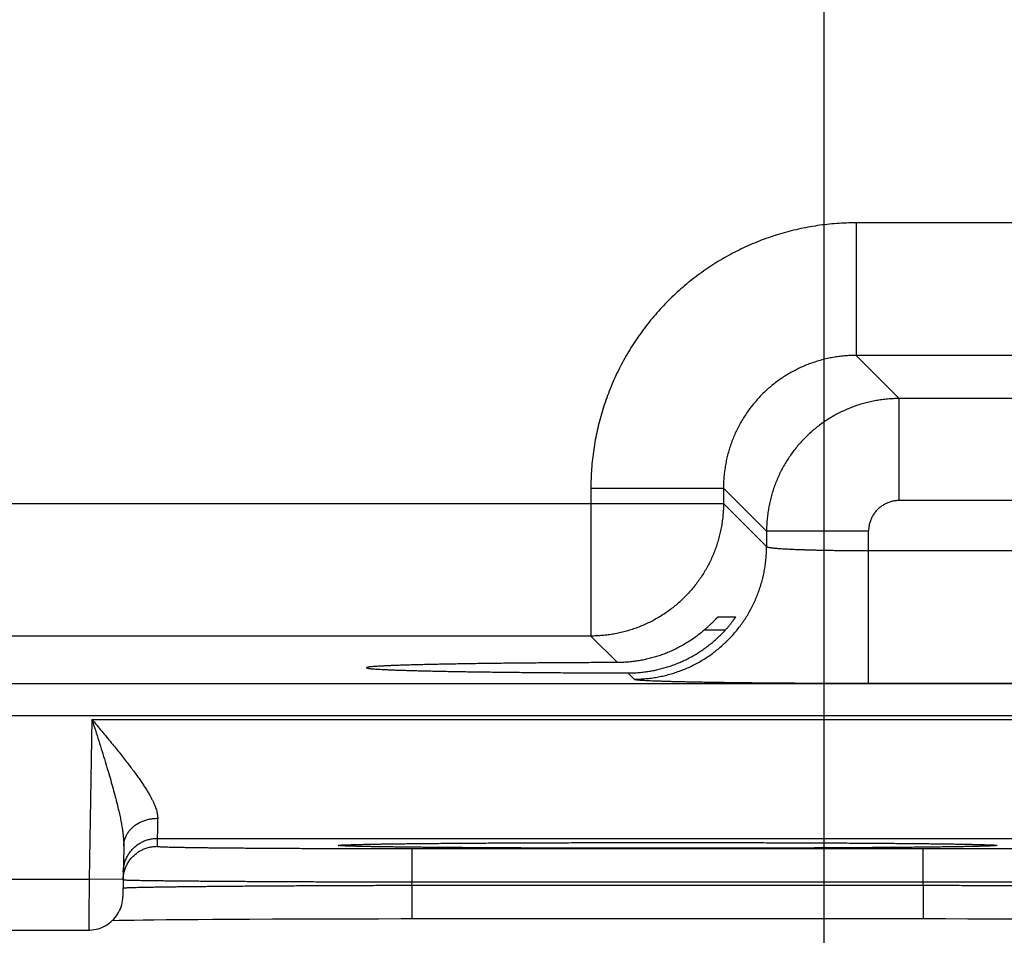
# Model space of a CAD drawing. Header units: inches. Extents: x 0 to 34, y 0 to 22.
# Tile 92 of 111: x 22.565 to 23.144, y 14.686 to 15.225. Entities that reach past the tile are written whole.
import ezdxf

# ---------------------------------------------------------------- set-up
doc = ezdxf.new("R2010")
doc.units = ezdxf.units.IN
doc.header["$LTSCALE"] = 1.87
doc.header["$MEASUREMENT"] = 0
doc.layers.get('0').update_dxf_attribs({"linetype": 'CONTINUOUS'})
doc.layers.add('DIMENSIONS', color=7, linetype='CONTINUOUS')
doc.styles.get("Standard").update_dxf_attribs({"font": 'txt', "width": 0.8})
doc.dimstyles.new('DIMSTYLE_1', dxfattribs={"dimtxt": 0.125, "dimasz": 0.18, "dimexe": 0.18, "dimexo": 0.0625, "dimgap": 0.09, "dimtad": 0, "dimtih": 1, "dimtoh": 1, "dimdec": 3, "dimzin": 4, "dimdsep": 46, "dimtxsty": 'STANDARD', "dimblk": '_FILLED', "dimblk1": '_FILLED', "dimblk2": '_FILLED', "dimcen": 0.09, "dimadec": 0, "dimazin": 0, "dimtp": 0.01, "dimtm": 0.01, "dimtfac": 1, "dimtdec": 3, "dimtofl": 0, "dimtmove": 0, "dimatfit": 3, "dimldrblk": '_FILLED', "dimfxl": 1, "dimtolj": 1, "dimtzin": 4, "dimarcsym": 0})

# ---------------------------------------------------------------- blocks, each defined once
blk = doc.blocks.new('_FILLED')
at = {"color": 0, "linetype": 'BYBLOCK'}
blk.add_solid([(0, 0), (-1, 0.1736), (-1, -0.1736)], dxfattribs=at)
blk = doc.blocks.new('*D16')
at = {"layer": 'DIMENSIONS', "color": 2, "linetype": 'CONTINUOUS'}
for p, q in [((23.03834, 15.50721), (23.03834, 13.06447)), ((23.96834, 15.50721), (23.96834, 13.06447)), ((23.03834, 13.18947), (22.67834, 13.18947)), ((23.96834, 13.18947), (24.32834, 13.18947))]:
    blk.add_line(p, q, dxfattribs=at)
at = {"layer": 'DIMENSIONS', "color": 2, "linetype": 'CONTINUOUS', "xscale": 0.18, "yscale": 0.18, "zscale": 0.18}
blk.add_blockref('_FILLED', (23.03834, 13.18947), dxfattribs=at)
at = {"layer": 'DIMENSIONS', "color": 2, "linetype": 'CONTINUOUS', "xscale": 0.18, "yscale": 0.18, "zscale": 0.18, "rotation": 180}
blk.add_blockref('_FILLED', (23.96834, 13.18947), dxfattribs=at)
at = {"layer": 'DIMENSIONS', "color": 2, "linetype": 'CONTINUOUS', "width": 0.8}
for s, p in [('.930', (23.15634, 13.12697)), ('[', (23.15634, 12.93947)), (']', (23.75634, 12.93947)), ('23.62', (23.25634, 12.93947))]:
    blk.add_text(s, height=0.125, dxfattribs=at).set_placement(p)

msp = doc.modelspace()

# ---------------------------------------------------------------- linework, layer by layer
at = {"color": 7, "linetype": 'CONTINUOUS'}
for p, q in [((23.2075, 15.10534), (23.05719, 15.10534)), ((23.05719, 15.10534), (23.05719, 15.02735)), ((23.2075, 15.02735), (23.05719, 15.02735)), ((23.05719, 15.02735), (23.08255, 15.00198)), ((23.18213, 15.00198), (23.08255, 15.00198)), ((23.08255, 14.94199), (23.08255, 15.00198)), ((22.90121, 14.94936), (22.9792, 14.94936)), ((22.90121, 14.94936), (22.90121, 14.86235)), ((22.9792, 14.94936), (23.00457, 14.92399)), ((22.9792, 14.94936), (22.9792, 14.94034)), ((22.35549, 14.94034), (22.9792, 14.94034)), ((22.9792, 14.94034), (23.00457, 14.91497)), ((23.18213, 14.94199), (23.08255, 14.94199)), ((23.06456, 14.92399), (23.00457, 14.92399)), ((23.00457, 14.92399), (23.00457, 14.91497)), ((23.06456, 14.83462), (23.06456, 14.92399)), ((23.06456, 14.9126), (23.20012, 14.9126)), ((22.97595, 14.87358), (22.98624, 14.87358)), ((22.98026, 14.86584), (22.9679, 14.86584)), ((22.90121, 14.86235), (22.43347, 14.86235)), ((22.90121, 14.86235), (22.91681, 14.84675)), ((22.92292, 14.84064), (22.92658, 14.83698)), ((20.65466, 14.83453), (24.32503, 14.83453)), ((23.06456, 14.83462), (23.20012, 14.83462)), ((20.65466, 14.81554), (24.32503, 14.81554)), ((22.60767, 14.81336), (22.60603, 14.71947)), ((22.60767, 14.81336), (23.28501, 14.81336)), ((22.6461, 14.74337), (22.64602, 14.73869)), ((22.6461, 14.74337), (23.24658, 14.74337)), ((22.62637, 14.73888), (22.62585, 14.70912)), ((22.75493, 14.73945), (22.75504, 14.73946)), ((22.75504, 14.73946), (22.75521, 14.73947)), ((22.75521, 14.73947), (22.75544, 14.73949)), ((22.75544, 14.73949), (22.75571, 14.7395)), ((22.75571, 14.7395), (22.75604, 14.73952)), ((22.75604, 14.73952), (22.75664, 14.73955)), ((22.75664, 14.73955), (22.75735, 14.73958)), ((22.75735, 14.73958), (22.75849, 14.73963)), ((22.75849, 14.73963), (22.76028, 14.73969)), ((22.76028, 14.73969), (22.76268, 14.73976)), ((22.76268, 14.73976), (22.76525, 14.73982)), ((22.76525, 14.73982), (22.76848, 14.73989)), ((22.76848, 14.73989), (22.77248, 14.73997)), ((22.77248, 14.73997), (22.77743, 14.74005)), ((22.77743, 14.74005), (22.78343, 14.74014)), ((22.78343, 14.74014), (22.79057, 14.74023)), ((22.79057, 14.74023), (22.79898, 14.74032)), ((22.79598, 14.73738), (23.09671, 14.73738)), ((22.79598, 14.71773), (22.79598, 14.73738)), ((22.79898, 14.74032), (22.80637, 14.74039)), ((22.80637, 14.74039), (22.81503, 14.74047)), ((22.81503, 14.74047), (22.82559, 14.74055)), ((22.82559, 14.74055), (22.83418, 14.7406)), ((22.83418, 14.7406), (22.84417, 14.74066)), ((22.84417, 14.74066), (22.85557, 14.74072)), ((22.85557, 14.74072), (22.86779, 14.74077)), ((22.86779, 14.74077), (22.88031, 14.74081)), ((22.88031, 14.74081), (22.89317, 14.74085)), ((22.89317, 14.74085), (22.90628, 14.74088)), ((22.90628, 14.74088), (22.91959, 14.7409)), ((22.91959, 14.7409), (22.93304, 14.74091)), ((22.93304, 14.74091), (22.94634, 14.74091)), ((22.94634, 14.74091), (22.95953, 14.74091)), ((22.95953, 14.74091), (22.97288, 14.7409)), ((22.97288, 14.7409), (22.9861, 14.74088)), ((22.9861, 14.74088), (22.99913, 14.74085)), ((22.99913, 14.74085), (23.0119, 14.74081)), ((23.0119, 14.74081), (23.02437, 14.74077)), ((23.02437, 14.74077), (23.03644, 14.74072)), ((23.03644, 14.74072), (23.04808, 14.74066)), ((23.04808, 14.74066), (23.05926, 14.7406)), ((23.05926, 14.7406), (23.06914, 14.74053)), ((23.06914, 14.74053), (23.07766, 14.74047)), ((23.07766, 14.74047), (23.08821, 14.74037)), ((23.08821, 14.74037), (23.09668, 14.74029)), ((23.09668, 14.74029), (23.10367, 14.74021)), ((23.09671, 14.71773), (23.09671, 14.73738)), ((23.10367, 14.74021), (23.10952, 14.74013)), ((23.10952, 14.74013), (23.11442, 14.74006)), ((23.11442, 14.74006), (23.11975, 14.73997)), ((23.11975, 14.73997), (23.12401, 14.73989)), ((23.12401, 14.73989), (23.12747, 14.73982)), ((23.12747, 14.73982), (23.13027, 14.73975)), ((23.13027, 14.73975), (23.13249, 14.73968)), ((23.13249, 14.73968), (23.13421, 14.73963)), ((23.13421, 14.73963), (23.13524, 14.73959)), ((23.13524, 14.73959), (23.13607, 14.73955)), ((23.13607, 14.73955), (23.13653, 14.73953)), ((23.13653, 14.73953), (23.13691, 14.73951)), ((23.13691, 14.73951), (23.13721, 14.73949)), ((23.13721, 14.73949), (23.13745, 14.73947)), ((23.13745, 14.73947), (23.13763, 14.73946)), ((23.13779, 14.73945), (23.13782, 14.73945)), ((22.35665, 14.71947), (22.60603, 14.71947)), ((22.62603, 14.71912), (22.60603, 14.71947)), ((22.79594, 14.7158), (22.79598, 14.71773)), ((22.79594, 14.7158), (23.09674, 14.7158)), ((22.79594, 14.7158), (22.79594, 14.69615)), ((22.79598, 14.71773), (23.09671, 14.71773)), ((23.09674, 14.7158), (23.09671, 14.71773)), ((23.09674, 14.7158), (23.09674, 14.69615)), ((22.61977, 14.69511), (22.62366, 14.69519)), ((22.62366, 14.69519), (22.62819, 14.69527)), ((22.62819, 14.69527), (22.63261, 14.69534)), ((22.63261, 14.69534), (22.63789, 14.69541)), ((22.63789, 14.69541), (22.6441, 14.69549)), ((22.6441, 14.69549), (22.65134, 14.69557)), ((22.65134, 14.69557), (22.65985, 14.69565)), ((22.65985, 14.69565), (22.66993, 14.69573)), ((22.66993, 14.69573), (22.67873, 14.6958)), ((22.67873, 14.6958), (22.68875, 14.69586)), ((22.68875, 14.69586), (22.7003, 14.69592)), ((22.7003, 14.69592), (22.71394, 14.69599)), ((22.71394, 14.69599), (22.7248, 14.69603)), ((22.7248, 14.69603), (22.73711, 14.69607)), ((22.73711, 14.69607), (22.75008, 14.6961)), ((22.75008, 14.6961), (22.76308, 14.69612)), ((22.76308, 14.69612), (22.77623, 14.69614)), ((22.77623, 14.69614), (22.78952, 14.69615)), ((22.78952, 14.69615), (23.09674, 14.69615)), ((23.09674, 14.69615), (23.10973, 14.69615)), ((23.10973, 14.69615), (23.1229, 14.69613)), ((23.1229, 14.69613), (23.13594, 14.69611)), ((23.13594, 14.69611), (23.14878, 14.69609)), ((22.35683, 14.68947), (22.60585, 14.68947))]:
    msp.add_line(p, q, dxfattribs=at)
for points in [[(22.75486, 14.73945), (22.75486, 14.73945), (22.75487, 14.73945), (22.75489, 14.73945), (22.75493, 14.73945)], [(23.13763, 14.73946), (23.13775, 14.73945), (23.13779, 14.73945)], [(22.60585, 14.68947), (22.60651, 14.68948), (22.60772, 14.68956), (22.60893, 14.68971), (22.61013, 14.68993), (22.61131, 14.69023), (22.61247, 14.6906), (22.6136, 14.69103), (22.61471, 14.69154), (22.61578, 14.69211), (22.61682, 14.69274), (22.61781, 14.69344), (22.61877, 14.6942), (22.61967, 14.69501), (22.62052, 14.69588), (22.62132, 14.69679), (22.62207, 14.69776), (22.62275, 14.69876), (22.62337, 14.69981), (22.62392, 14.70089), (22.62441, 14.70201), (22.62483, 14.70315), (22.62518, 14.70431), (22.62546, 14.7055), (22.62566, 14.7067), (22.62579, 14.70791), (22.62585, 14.70912)]]:
    msp.add_lwpolyline(points, dxfattribs=at)
for points, knots in [([(23.05719, 15.10534), (23.05529, 15.10534), (23.05149, 15.10527), (23.0458, 15.10496), (23.04012, 15.10444), (23.03446, 15.10371), (23.02884, 15.10278), (23.02326, 15.10164), (23.01772, 15.1003), (23.01223, 15.09876), (23.00681, 15.09702), (23.00144, 15.09508), (22.99615, 15.09294), (22.99095, 15.09062), (22.98583, 15.0881), (22.98081, 15.08541), (22.9759, 15.08253), (22.97109, 15.07947), (22.96639, 15.07624), (22.96182, 15.07284), (22.95738, 15.06927), (22.95306, 15.06555), (22.94889, 15.06167), (22.94486, 15.05764), (22.94098, 15.05346), (22.93725, 15.04915), (22.93369, 15.0447), (22.93029, 15.04013), (22.92706, 15.03543), (22.924, 15.03062), (22.92112, 15.0257), (22.91843, 15.02068), (22.91592, 15.01557), (22.91359, 15.01036), (22.91146, 15.00507), (22.90952, 14.99971), (22.90778, 14.99428), (22.90624, 14.98879), (22.9049, 14.98325), (22.90376, 14.97767), (22.90283, 14.97205), (22.90211, 14.9664), (22.90159, 14.96072), (22.90128, 14.95504), (22.90121, 14.95126), (22.90121, 14.94936)], [0, 0, 0, 0, 0.02325, 0.046512, 0.069779, 0.093044, 0.116305, 0.13956, 0.162813, 0.186066, 0.209325, 0.232597, 0.255874, 0.279144, 0.302401, 0.325651, 0.348904, 0.37216, 0.395416, 0.41867, 0.441923, 0.465173, 0.488427, 0.511688, 0.534953, 0.558213, 0.581463, 0.604713, 0.627975, 0.651244, 0.674505, 0.697754, 0.721003, 0.744267, 0.767542, 0.790816, 0.814083, 0.837342, 0.860594, 0.883846, 0.907105, 0.930364, 0.95361, 0.976827, 1, 1, 1, 1]), ([(23.05719, 15.02735), (23.05605, 15.02735), (23.05378, 15.0273), (23.05038, 15.02708), (23.04699, 15.02671), (23.04362, 15.02619), (23.04028, 15.02553), (23.03698, 15.02472), (23.03371, 15.02377), (23.03048, 15.02267), (23.02731, 15.02144), (23.02419, 15.02007), (23.02114, 15.01856), (23.01816, 15.01693), (23.01525, 15.01516), (23.01242, 15.01328), (23.00968, 15.01126), (23.00703, 15.00914), (23.00447, 15.0069), (23.00202, 15.00454), (22.99966, 15.00209), (22.99742, 14.99953), (22.99529, 14.99688), (22.99328, 14.99413), (22.99139, 14.9913), (22.98962, 14.98839), (22.98799, 14.98541), (22.98648, 14.98236), (22.98511, 14.97924), (22.98388, 14.97607), (22.98278, 14.97284), (22.98183, 14.96957), (22.98102, 14.96627), (22.98036, 14.96292), (22.97984, 14.95956), (22.97947, 14.95617), (22.97925, 14.95277), (22.9792, 14.9505), (22.9792, 14.94936)], [0, 0, 0, 0, 0.027801, 0.055606, 0.083409, 0.11121, 0.139007, 0.166801, 0.194591, 0.222378, 0.25016, 0.277931, 0.30569, 0.333443, 0.361197, 0.388949, 0.416694, 0.444435, 0.472175, 0.499921, 0.527681, 0.555445, 0.583207, 0.610971, 0.638742, 0.666518, 0.694294, 0.722069, 0.749843, 0.77762, 0.805403, 0.833194, 0.860989, 0.888789, 0.916591, 0.944395, 0.972199, 1, 1, 1, 1]), ([(23.08255, 15.00198), (23.08142, 15.00198), (23.07915, 15.00193), (23.07575, 15.00171), (23.07237, 15.00134), (23.069, 15.00082), (23.06566, 15.00015), (23.06236, 14.99934), (23.05909, 14.99839), (23.05587, 14.99729), (23.05269, 14.99606), (23.04958, 14.99469), (23.04652, 14.99318), (23.04354, 14.99154), (23.04064, 14.98978), (23.03781, 14.98789), (23.03507, 14.98588), (23.03241, 14.98375), (23.02986, 14.9815), (23.0274, 14.97915), (23.02504, 14.97669), (23.0228, 14.97414), (23.02067, 14.97148), (23.01866, 14.96874), (23.01677, 14.9659), (23.015, 14.96299), (23.01336, 14.96001), (23.01185, 14.95696), (23.01048, 14.95384), (23.00925, 14.95067), (23.00815, 14.94744), (23.0072, 14.94417), (23.00639, 14.94087), (23.00573, 14.93753), (23.00521, 14.93417), (23.00484, 14.93079), (23.00462, 14.92739), (23.00457, 14.92513), (23.00457, 14.92399)], [0, 0, 0, 0, 0.027792, 0.055584, 0.083373, 0.11116, 0.138947, 0.166736, 0.194523, 0.222308, 0.250095, 0.277886, 0.305671, 0.333438, 0.361191, 0.388942, 0.416697, 0.44446, 0.47223, 0.500001, 0.527768, 0.555539, 0.58332, 0.611108, 0.638896, 0.666681, 0.69447, 0.722264, 0.750056, 0.777841, 0.805622, 0.833408, 0.861192, 0.888964, 0.916724, 0.944479, 0.972236, 1, 1, 1, 1]), ([(22.9792, 14.94034), (22.9792, 14.93921), (22.97915, 14.93694), (22.97892, 14.93354), (22.97855, 14.93016), (22.97803, 14.92679), (22.97737, 14.92346), (22.97656, 14.92015), (22.9756, 14.91688), (22.97451, 14.91366), (22.97328, 14.91049), (22.9719, 14.90737), (22.9704, 14.90432), (22.96876, 14.90134), (22.96699, 14.89843), (22.9651, 14.8956), (22.96309, 14.89285), (22.96096, 14.8902), (22.95871, 14.88764), (22.95636, 14.88518), (22.9539, 14.88283), (22.95134, 14.88058), (22.94869, 14.87845), (22.94594, 14.87644), (22.94311, 14.87455), (22.9402, 14.87278), (22.93722, 14.87115), (22.93417, 14.86964), (22.93105, 14.86827), (22.92788, 14.86703), (22.92466, 14.86594), (22.92139, 14.86499), (22.91808, 14.86418), (22.91474, 14.86351), (22.91138, 14.863), (22.908, 14.86262), (22.90461, 14.8624), (22.90234, 14.86235), (22.90121, 14.86235)], [0, 0, 0, 0, 0.027778, 0.055556, 0.083335, 0.111114, 0.138893, 0.166673, 0.194453, 0.222233, 0.250014, 0.277795, 0.305576, 0.333357, 0.361139, 0.38892, 0.416702, 0.444484, 0.472265, 0.500047, 0.527829, 0.555611, 0.583392, 0.611174, 0.638955, 0.666735, 0.694518, 0.722299, 0.750078, 0.777857, 0.805635, 0.833415, 0.861198, 0.888978, 0.916748, 0.944506, 0.972255, 1, 1, 1, 1]), ([(23.08255, 14.94199), (23.08218, 14.94199), (23.08143, 14.94197), (23.08031, 14.94186), (23.0792, 14.94169), (23.07809, 14.94144), (23.077, 14.94113), (23.07594, 14.94074), (23.0749, 14.94029), (23.07389, 14.93978), (23.07291, 14.9392), (23.07197, 14.93857), (23.07108, 14.93787), (23.07023, 14.93712), (23.06943, 14.93632), (23.06868, 14.93547), (23.06798, 14.93458), (23.06735, 14.93364), (23.06677, 14.93267), (23.06626, 14.93166), (23.06581, 14.93061), (23.06542, 14.92955), (23.06511, 14.92846), (23.06486, 14.92735), (23.06469, 14.92623), (23.06458, 14.92511), (23.06456, 14.92437), (23.06456, 14.92399)], [0, 0, 0, 0, 0.039555, 0.079331, 0.11927, 0.159318, 0.199425, 0.23954, 0.27962, 0.319663, 0.359694, 0.399734, 0.439792, 0.479863, 0.51994, 0.560017, 0.600085, 0.640135, 0.680172, 0.720225, 0.760321, 0.80046, 0.840595, 0.880671, 0.920633, 0.960429, 1, 1, 1, 1]), ([(22.92658, 14.83698), (22.92771, 14.83698), (22.92998, 14.83703), (22.93338, 14.83726), (22.93676, 14.83763), (22.94012, 14.83815), (22.94346, 14.83881), (22.94677, 14.83962), (22.95003, 14.84057), (22.95326, 14.84167), (22.95643, 14.8429), (22.95954, 14.84427), (22.96259, 14.84578), (22.96558, 14.84742), (22.96849, 14.84918), (22.97132, 14.85107), (22.97406, 14.85309), (22.97672, 14.85522), (22.97928, 14.85746), (22.98173, 14.85982), (22.98409, 14.86227), (22.98633, 14.86483), (22.98846, 14.86749), (22.99047, 14.87023), (22.99237, 14.87306), (22.99413, 14.87597), (22.99577, 14.87895), (22.99727, 14.88201), (22.99865, 14.88512), (22.99988, 14.88829), (23.00097, 14.89152), (23.00193, 14.89478), (23.00274, 14.89809), (23.0034, 14.90143), (23.00392, 14.90479), (23.00429, 14.90817), (23.00452, 14.91157), (23.00457, 14.91384), (23.00457, 14.91497)], [0, 0, 0, 0, 0.027775, 0.055551, 0.083327, 0.111104, 0.138881, 0.166658, 0.194436, 0.222213, 0.249992, 0.27777, 0.305549, 0.333327, 0.361106, 0.388885, 0.416665, 0.444444, 0.472223, 0.500003, 0.527782, 0.555561, 0.583341, 0.61112, 0.638898, 0.666677, 0.694456, 0.722234, 0.750012, 0.77779, 0.805567, 0.833344, 0.861121, 0.888898, 0.916674, 0.94445, 0.972225, 1, 1, 1, 1]), ([(23.00457, 14.91497), (23.00459, 14.91492), (23.00471, 14.91483), (23.00495, 14.91473), (23.00531, 14.91463), (23.0058, 14.91452), (23.0064, 14.91442), (23.00713, 14.91431), (23.00798, 14.91421), (23.00895, 14.91411), (23.01003, 14.914), (23.01123, 14.91391), (23.01254, 14.91381), (23.01395, 14.91372), (23.01548, 14.91363), (23.0171, 14.91354), (23.01882, 14.91345), (23.02064, 14.91337), (23.02255, 14.91329), (23.02455, 14.91322), (23.02663, 14.91314), (23.02879, 14.91308), (23.03103, 14.91301), (23.03333, 14.91295), (23.0357, 14.9129), (23.03813, 14.91285), (23.04061, 14.9128), (23.04315, 14.91276), (23.04573, 14.91272), (23.04834, 14.91269), (23.051, 14.91266), (23.05367, 14.91264), (23.05638, 14.91262), (23.05909, 14.91261), (23.06182, 14.91261), (23.06365, 14.9126), (23.06456, 14.9126)], [0, 0, 0, 0, 0.002595, 0.006917, 0.013177, 0.021429, 0.031683, 0.043932, 0.058159, 0.074336, 0.092431, 0.112407, 0.134228, 0.157849, 0.18322, 0.210288, 0.238998, 0.269293, 0.301105, 0.334366, 0.369009, 0.404965, 0.442158, 0.480504, 0.519924, 0.560342, 0.601675, 0.643833, 0.686729, 0.730278, 0.774388, 0.818959, 0.863893, 0.909102, 0.954501, 1, 1, 1, 1]), ([(22.9679, 14.86584), (22.96816, 14.86607), (22.96868, 14.86651), (22.96942, 14.86718), (22.97013, 14.86783), (22.9708, 14.86845), (22.97142, 14.86905), (22.97201, 14.86961), (22.97254, 14.87014), (22.97304, 14.87063), (22.97349, 14.87109), (22.9739, 14.87151), (22.97426, 14.87188), (22.97459, 14.87222), (22.97487, 14.87252), (22.97512, 14.87277), (22.97533, 14.87299), (22.97551, 14.87317), (22.97565, 14.87332), (22.97577, 14.87343), (22.97585, 14.87351), (22.97591, 14.87355), (22.97593, 14.87358), (22.97595, 14.87358)], [0, 0, 0, 0, 0.092955, 0.18272, 0.268722, 0.350498, 0.428, 0.500847, 0.568618, 0.631074, 0.688413, 0.740562, 0.787488, 0.829258, 0.866099, 0.898047, 0.925272, 0.947946, 0.966258, 0.980433, 0.990637, 0.997084, 1, 1, 1, 1]), ([(22.98624, 14.87358), (22.98625, 14.87358), (22.98624, 14.87354), (22.98622, 14.8735), (22.98617, 14.8734), (22.98609, 14.87327), (22.98598, 14.87309), (22.98584, 14.87288), (22.98568, 14.87262), (22.98547, 14.87233), (22.98524, 14.87199), (22.98496, 14.8716), (22.98465, 14.87118), (22.98431, 14.87071), (22.98393, 14.8702), (22.9835, 14.86966), (22.98305, 14.86908), (22.98255, 14.86848), (22.98203, 14.86784), (22.98147, 14.86719), (22.98088, 14.86652), (22.98047, 14.86607), (22.98026, 14.86584)], [0, 0, 0, 0, 0.001857, 0.007867, 0.018543, 0.034116, 0.054766, 0.080635, 0.111937, 0.148719, 0.191102, 0.239161, 0.292812, 0.352126, 0.416893, 0.487004, 0.56222, 0.642162, 0.726514, 0.814595, 0.905982, 1, 1, 1, 1]), ([(22.94634, 14.8442), (22.9473, 14.8445), (22.94923, 14.84515), (22.95207, 14.84623), (22.95489, 14.84743), (22.95767, 14.84875), (22.96041, 14.85019), (22.96311, 14.85175), (22.96576, 14.85342), (22.96835, 14.85521), (22.97088, 14.85711), (22.97335, 14.85913), (22.97574, 14.86126), (22.97806, 14.86349), (22.97954, 14.86505), (22.98026, 14.86584)], [0, 0, 0, 0, 0.074474, 0.149319, 0.224497, 0.300096, 0.376121, 0.452569, 0.529514, 0.606897, 0.684739, 0.763019, 0.841654, 0.920674, 1, 1, 1, 1]), ([(22.9679, 14.86584), (22.96709, 14.86514), (22.96543, 14.86377), (22.96287, 14.86182), (22.96024, 14.85999), (22.95756, 14.85827), (22.95482, 14.85667), (22.95204, 14.8552), (22.94922, 14.85384), (22.9473, 14.85301), (22.94634, 14.85262)], [0, 0, 0, 0, 0.127219, 0.253841, 0.379779, 0.505138, 0.629854, 0.753882, 0.877304, 1, 1, 1, 1]), ([(22.94634, 14.85262), (22.9454, 14.85223), (22.94349, 14.85149), (22.9406, 14.8505), (22.93769, 14.84963), (22.93475, 14.84887), (22.9318, 14.84822), (22.92882, 14.84769), (22.92583, 14.84728), (22.92283, 14.84698), (22.91982, 14.8468), (22.91781, 14.84675), (22.91681, 14.84675)], [0, 0, 0, 0, 0.101232, 0.202065, 0.302454, 0.402482, 0.502332, 0.601996, 0.70147, 0.800944, 0.900462, 1, 1, 1, 1]), ([(22.91681, 14.84675), (22.91475, 14.84674), (22.91064, 14.84673), (22.90451, 14.84671), (22.89842, 14.84668), (22.8924, 14.84665), (22.88645, 14.84661), (22.88057, 14.84657), (22.87477, 14.84653), (22.86906, 14.84649), (22.86346, 14.84644), (22.85795, 14.84638), (22.85256, 14.84633), (22.84729, 14.84627), (22.84214, 14.8462), (22.83712, 14.84614), (22.83224, 14.84607), (22.8275, 14.846), (22.82292, 14.84592), (22.81849, 14.84584), (22.81422, 14.84576), (22.81011, 14.84568), (22.80618, 14.84559), (22.80243, 14.84551), (22.79886, 14.84542), (22.79547, 14.84532), (22.79227, 14.84523), (22.78927, 14.84513), (22.78647, 14.84504), (22.78386, 14.84494), (22.78147, 14.84483), (22.77928, 14.84473), (22.7773, 14.84463), (22.77554, 14.84452), (22.77398, 14.84442), (22.77265, 14.84431), (22.77154, 14.84421), (22.77065, 14.8441), (22.76996, 14.84401), (22.76955, 14.84388), (22.76924, 14.84383), (22.76922, 14.84372), (22.76922, 14.8437)], [0, 0, 0, 0, 0.041853, 0.083409, 0.124596, 0.165385, 0.205707, 0.245518, 0.284774, 0.323409, 0.361394, 0.398666, 0.435183, 0.470906, 0.505773, 0.53976, 0.57281, 0.604885, 0.635951, 0.665955, 0.694876, 0.722664, 0.749289, 0.774722, 0.798919, 0.821864, 0.843518, 0.863856, 0.882857, 0.900489, 0.916739, 0.931579, 0.944995, 0.956971, 0.967488, 0.97654, 0.984112, 0.990201, 0.994804, 0.997929, 0.999626, 1, 1, 1, 1]), ([(22.76922, 14.8437), (22.76922, 14.84368), (22.76923, 14.84358), (22.76954, 14.84353), (22.76995, 14.8434), (22.77064, 14.84331), (22.77152, 14.8432), (22.77263, 14.84309), (22.77396, 14.84299), (22.77551, 14.84288), (22.77727, 14.84278), (22.77924, 14.84267), (22.78143, 14.84257), (22.78382, 14.84247), (22.78642, 14.84237), (22.78922, 14.84227), (22.79222, 14.84218), (22.79541, 14.84208), (22.7988, 14.84199), (22.80237, 14.8419), (22.80612, 14.84181), (22.81004, 14.84173), (22.81414, 14.84164), (22.81841, 14.84156), (22.82284, 14.84148), (22.82742, 14.84141), (22.83216, 14.84134), (22.83703, 14.84127), (22.84205, 14.8412), (22.8472, 14.84114), (22.85247, 14.84108), (22.85786, 14.84102), (22.86336, 14.84097), (22.86897, 14.84092), (22.87467, 14.84087), (22.88047, 14.84083), (22.88634, 14.84079), (22.8923, 14.84076), (22.89832, 14.84073), (22.9044, 14.8407), (22.91054, 14.84067), (22.91672, 14.84065), (22.92085, 14.84064), (22.92292, 14.84064)], [0, 0, 0, 0, 0.000355, 0.001962, 0.00494, 0.009334, 0.015157, 0.022405, 0.031071, 0.041149, 0.052622, 0.065482, 0.07971, 0.095288, 0.112201, 0.130419, 0.14993, 0.170702, 0.19271, 0.215932, 0.240327, 0.265878, 0.292543, 0.320291, 0.349093, 0.378899, 0.409688, 0.441408, 0.474024, 0.5075, 0.541779, 0.576838, 0.612616, 0.649074, 0.686172, 0.723848, 0.762074, 0.800785, 0.839939, 0.879494, 0.919381, 0.959572, 1, 1, 1, 1]), ([(22.92292, 14.84064), (22.92391, 14.84063), (22.9259, 14.84067), (22.92886, 14.84083), (22.93182, 14.84111), (22.93476, 14.8415), (22.93768, 14.842), (22.94059, 14.84261), (22.94348, 14.84334), (22.94539, 14.8439), (22.94634, 14.8442)], [0, 0, 0, 0, 0.125074, 0.249956, 0.374653, 0.499371, 0.624165, 0.749095, 0.874369, 1, 1, 1, 1]), ([(22.92658, 14.83698), (22.92663, 14.83693), (22.92683, 14.83687), (22.92721, 14.83678), (22.9278, 14.8367), (22.92858, 14.83661), (22.92956, 14.83652), (22.93073, 14.83643), (22.93209, 14.83635), (22.93365, 14.83626), (22.93539, 14.83617), (22.93732, 14.83609), (22.93943, 14.83601), (22.94171, 14.83593), (22.94418, 14.83585), (22.94682, 14.83577), (22.94962, 14.83569), (22.9526, 14.83561), (22.95573, 14.83554), (22.95902, 14.83547), (22.96246, 14.8354), (22.96605, 14.83534), (22.96978, 14.83527), (22.97364, 14.83521), (22.97764, 14.83515), (22.98176, 14.8351), (22.986, 14.83504), (22.99035, 14.83499), (22.99481, 14.83494), (22.99936, 14.8349), (23.00402, 14.83486), (23.00876, 14.83482), (23.01358, 14.83479), (23.01847, 14.83475), (23.02343, 14.83472), (23.02845, 14.8347), (23.03352, 14.83468), (23.03863, 14.83466), (23.04378, 14.83464), (23.04895, 14.83463), (23.05415, 14.83462), (23.05935, 14.83462), (23.06282, 14.83462), (23.06456, 14.83462)], [0, 0, 0, 0, 0.001524, 0.004402, 0.008688, 0.014387, 0.021493, 0.029995, 0.039887, 0.05116, 0.063798, 0.077778, 0.093073, 0.109666, 0.127539, 0.146668, 0.16702, 0.188565, 0.211272, 0.235115, 0.260061, 0.286069, 0.313098, 0.341109, 0.370066, 0.399931, 0.430658, 0.462199, 0.494508, 0.52754, 0.561254, 0.595602, 0.630538, 0.66601, 0.701958, 0.738317, 0.775036, 0.812076, 0.849395, 0.886923, 0.924585, 0.962304, 1, 1, 1, 1]), ([(22.60767, 14.81336), (22.60864, 14.8122), (22.61057, 14.80988), (22.61345, 14.80643), (22.61628, 14.80302), (22.61903, 14.79967), (22.6217, 14.7964), (22.62425, 14.79323), (22.62668, 14.79017), (22.62896, 14.78723), (22.6311, 14.78442), (22.63309, 14.78174), (22.63493, 14.7792), (22.6366, 14.7768), (22.63813, 14.77453), (22.63951, 14.7724), (22.64074, 14.77039), (22.64183, 14.76851), (22.64278, 14.76675), (22.64361, 14.76509), (22.64432, 14.76355), (22.64491, 14.7621), (22.64539, 14.76075), (22.64577, 14.75949), (22.64606, 14.7583), (22.64625, 14.7572), (22.64636, 14.75616), (22.64637, 14.75548), (22.64637, 14.75516)], [0, 0, 0, 0, 0.064274, 0.128006, 0.19081, 0.252301, 0.312086, 0.369782, 0.425102, 0.477843, 0.527841, 0.575018, 0.619328, 0.660768, 0.699396, 0.73528, 0.768516, 0.799231, 0.827554, 0.853625, 0.877598, 0.899635, 0.919885, 0.938504, 0.955657, 0.97151, 0.986233, 1, 1, 1, 1]), ([(22.60767, 14.81336), (22.60834, 14.81123), (22.60969, 14.80701), (22.61167, 14.80072), (22.6136, 14.79459), (22.61542, 14.78866), (22.61713, 14.78301), (22.61869, 14.77766), (22.62011, 14.77265), (22.62137, 14.768), (22.62247, 14.76371), (22.62342, 14.75977), (22.62422, 14.75617), (22.62487, 14.7529), (22.6254, 14.74994), (22.6258, 14.74726), (22.62609, 14.74484), (22.62628, 14.74267), (22.62637, 14.74071), (22.62638, 14.73947), (22.62637, 14.73888)], [0, 0, 0, 0, 0.086975, 0.172822, 0.256619, 0.337399, 0.414308, 0.486774, 0.554414, 0.617019, 0.67455, 0.727088, 0.774834, 0.818043, 0.857012, 0.892048, 0.923496, 0.951734, 0.977117, 1, 1, 1, 1]), ([(22.62637, 14.73888), (22.62638, 14.73921), (22.62641, 14.73987), (22.62654, 14.74086), (22.62673, 14.74185), (22.627, 14.74282), (22.62733, 14.74377), (22.62774, 14.74471), (22.62821, 14.74562), (22.62875, 14.74651), (22.62934, 14.74737), (22.63, 14.7482), (22.63072, 14.74899), (22.6315, 14.74974), (22.63232, 14.75046), (22.6332, 14.75113), (22.63413, 14.75176), (22.6351, 14.75234), (22.63611, 14.75287), (22.63715, 14.75335), (22.63823, 14.75378), (22.63934, 14.75415), (22.64047, 14.75446), (22.64162, 14.75472), (22.6428, 14.75492), (22.64398, 14.75506), (22.64517, 14.75515), (22.64597, 14.75516), (22.64637, 14.75516)], [0, 0, 0, 0, 0.034884, 0.069823, 0.104873, 0.140085, 0.17551, 0.211191, 0.247172, 0.283486, 0.320165, 0.357231, 0.394703, 0.432593, 0.470905, 0.509639, 0.548788, 0.58834, 0.628276, 0.668574, 0.709207, 0.750144, 0.79135, 0.832787, 0.874413, 0.916188, 0.958065, 1, 1, 1, 1]), ([(22.64637, 14.75516), (22.64635, 14.7546), (22.64633, 14.75352), (22.6463, 14.75196), (22.64626, 14.75053), (22.64623, 14.74922), (22.64621, 14.74804), (22.64618, 14.74699), (22.64616, 14.74607), (22.64615, 14.74528), (22.64613, 14.74463), (22.64612, 14.74412), (22.64611, 14.74374), (22.64611, 14.74351), (22.6461, 14.7434), (22.6461, 14.74337)], [0, 0, 0, 0, 0.142215, 0.2743, 0.396004, 0.507103, 0.607392, 0.696658, 0.774701, 0.841351, 0.896474, 0.939966, 0.971753, 0.991778, 1, 1, 1, 1]), ([(22.62611, 14.72372), (22.62611, 14.72411), (22.62615, 14.72491), (22.62628, 14.7261), (22.62648, 14.72728), (22.62675, 14.72844), (22.62708, 14.72959), (22.62749, 14.73071), (22.62796, 14.73181), (22.6285, 14.73288), (22.6291, 14.73391), (22.62976, 14.73491), (22.63047, 14.73587), (22.63125, 14.73678), (22.63208, 14.73764), (22.63295, 14.73845), (22.63388, 14.73921), (22.63485, 14.73991), (22.63585, 14.74055), (22.6369, 14.74113), (22.63798, 14.74165), (22.63908, 14.74211), (22.64021, 14.74249), (22.64137, 14.74281), (22.64254, 14.74306), (22.64372, 14.74323), (22.64491, 14.74334), (22.6457, 14.74337), (22.6461, 14.74337)], [0, 0, 0, 0, 0.038462, 0.076923, 0.115385, 0.153847, 0.192308, 0.23077, 0.269232, 0.307693, 0.346155, 0.384617, 0.423078, 0.46154, 0.500001, 0.538463, 0.576924, 0.615386, 0.653847, 0.692309, 0.73077, 0.769231, 0.807693, 0.846154, 0.884616, 0.923077, 0.961539, 1, 1, 1, 1]), ([(22.62603, 14.71912), (22.62603, 14.71949), (22.62607, 14.72026), (22.6262, 14.72142), (22.62639, 14.7226), (22.62666, 14.72376), (22.627, 14.72491), (22.62741, 14.72603), (22.62788, 14.72713), (22.62841, 14.7282), (22.62901, 14.72923), (22.62967, 14.73023), (22.63039, 14.73119), (22.63117, 14.7321), (22.63199, 14.73296), (22.63287, 14.73377), (22.6338, 14.73453), (22.63476, 14.73523), (22.63577, 14.73587), (22.63682, 14.73646), (22.63789, 14.73697), (22.639, 14.73743), (22.64013, 14.73781), (22.64128, 14.73813), (22.64245, 14.73838), (22.64364, 14.73856), (22.64483, 14.73866), (22.64562, 14.73869), (22.64602, 14.73869)], [0, 0, 0, 0, 0.035823, 0.074389, 0.112956, 0.151522, 0.190088, 0.228655, 0.267221, 0.305788, 0.344355, 0.382921, 0.421488, 0.460055, 0.498622, 0.537189, 0.575757, 0.614324, 0.652891, 0.691459, 0.730026, 0.768594, 0.807161, 0.845729, 0.884297, 0.922865, 0.961432, 1, 1, 1, 1]), ([(22.64602, 14.73869), (22.64602, 14.73865), (22.64622, 14.73863), (22.64646, 14.73857), (22.647, 14.73854), (22.64768, 14.73849), (22.64858, 14.73844), (22.64967, 14.7384), (22.65096, 14.73835), (22.65244, 14.73831), (22.65411, 14.73826), (22.65598, 14.73822), (22.65803, 14.73817), (22.66026, 14.73813), (22.66267, 14.73809), (22.66527, 14.73804), (22.66803, 14.738), (22.67097, 14.73796), (22.67407, 14.73792), (22.67734, 14.73789), (22.68076, 14.73785), (22.68434, 14.73781), (22.68807, 14.73778), (22.69194, 14.73774), (22.69595, 14.73771), (22.70009, 14.73768), (22.70436, 14.73765), (22.70875, 14.73762), (22.71326, 14.73759), (22.71788, 14.73757), (22.7226, 14.73754), (22.72743, 14.73752), (22.73234, 14.7375), (22.73734, 14.73748), (22.74242, 14.73746), (22.74757, 14.73745), (22.75278, 14.73743), (22.75805, 14.73742), (22.76337, 14.73741), (22.76873, 14.7374), (22.77414, 14.73739), (22.77957, 14.73739), (22.78502, 14.73738), (22.7905, 14.73738), (22.79415, 14.73738), (22.79598, 14.73738)], [0, 0, 0, 0, 0.00074, 0.002764, 0.006108, 0.010774, 0.016758, 0.024052, 0.032645, 0.042528, 0.053691, 0.06612, 0.079797, 0.094698, 0.110802, 0.128089, 0.146542, 0.166133, 0.186836, 0.208621, 0.231461, 0.255329, 0.28019, 0.30601, 0.332755, 0.360389, 0.388877, 0.418181, 0.448261, 0.479076, 0.510585, 0.542746, 0.575521, 0.608871, 0.642749, 0.6771, 0.711874, 0.747026, 0.782512, 0.818291, 0.854319, 0.890554, 0.926946, 0.963445, 1, 1, 1, 1]), ([(22.94634, 14.73753), (22.94408, 14.73753), (22.93957, 14.73753), (22.93282, 14.73754), (22.92608, 14.73754), (22.91937, 14.73755), (22.9127, 14.73756), (22.90606, 14.73757), (22.89948, 14.73758), (22.89296, 14.7376), (22.8865, 14.73762), (22.88011, 14.73764), (22.8738, 14.73766), (22.86757, 14.73768), (22.86145, 14.7377), (22.85543, 14.73773), (22.84952, 14.73776), (22.84372, 14.73779), (22.83806, 14.73782), (22.83252, 14.73786), (22.82712, 14.73789), (22.82187, 14.73793), (22.81677, 14.73797), (22.81183, 14.73801), (22.80705, 14.73805), (22.80244, 14.73809), (22.79801, 14.73814), (22.79376, 14.73818), (22.78969, 14.73823), (22.78581, 14.73828), (22.78213, 14.73833), (22.77865, 14.73838), (22.77538, 14.73843), (22.77231, 14.73848), (22.76945, 14.73853), (22.76681, 14.73859), (22.76439, 14.73864), (22.76219, 14.7387), (22.76021, 14.73875), (22.75847, 14.73881), (22.75694, 14.73887), (22.75566, 14.73892), (22.75459, 14.73898), (22.75379, 14.73903), (22.75316, 14.73911), (22.75287, 14.73912), (22.75257, 14.73922), (22.75287, 14.73933), (22.75316, 14.73934), (22.75379, 14.73942), (22.75436, 14.73945), (22.75475, 14.73947), (22.75486, 14.73948)], [0, 0, 0, 0, 0.034542, 0.069031, 0.103424, 0.137677, 0.171746, 0.205592, 0.239181, 0.272481, 0.305461, 0.338078, 0.37029, 0.402054, 0.433327, 0.464067, 0.494236, 0.523801, 0.552727, 0.580982, 0.608531, 0.635339, 0.661373, 0.686602, 0.710995, 0.734523, 0.757155, 0.778865, 0.799624, 0.819409, 0.838197, 0.855965, 0.872691, 0.888353, 0.902931, 0.91641, 0.928775, 0.940009, 0.950099, 0.95903, 0.966793, 0.97338, 0.978785, 0.983001, 0.986022, 0.98785, 0.988522, 0.989195, 0.991024, 0.994044, 0.998261, 1, 1, 1, 1]), ([(22.75486, 14.73948), (22.7551, 14.73949), (22.75577, 14.73953), (22.75695, 14.73958), (22.75847, 14.73964), (22.76022, 14.73969), (22.76219, 14.73975), (22.76439, 14.73981), (22.76681, 14.73986), (22.76946, 14.73991), (22.77231, 14.73997), (22.77538, 14.74002), (22.77866, 14.74007), (22.78214, 14.74012), (22.78582, 14.74017), (22.78969, 14.74022), (22.79376, 14.74027), (22.79801, 14.74031), (22.80245, 14.74036), (22.80706, 14.7404), (22.81184, 14.74044), (22.81678, 14.74048), (22.82188, 14.74052), (22.82713, 14.74056), (22.83253, 14.74059), (22.83806, 14.74063), (22.84373, 14.74066), (22.84952, 14.74069), (22.85543, 14.74072), (22.86146, 14.74074), (22.86758, 14.74077), (22.87381, 14.74079), (22.88012, 14.74081), (22.88651, 14.74083), (22.89297, 14.74085), (22.89949, 14.74086), (22.90607, 14.74088), (22.91271, 14.74089), (22.91938, 14.7409), (22.92609, 14.74091), (22.93283, 14.74091), (22.93958, 14.74091), (22.94409, 14.74091), (22.94634, 14.74091)], [0, 0, 0, 0, 0.003753, 0.010498, 0.018445, 0.027587, 0.037914, 0.049414, 0.062072, 0.075871, 0.090794, 0.106825, 0.123945, 0.142132, 0.161365, 0.181618, 0.202866, 0.225086, 0.248251, 0.272333, 0.297302, 0.323125, 0.349771, 0.37721, 0.405407, 0.434328, 0.463937, 0.494195, 0.525072, 0.556533, 0.58854, 0.621051, 0.654023, 0.687411, 0.721169, 0.755252, 0.789628, 0.824271, 0.859145, 0.894205, 0.929401, 0.964683, 1, 1, 1, 1]), ([(22.94634, 14.74091), (22.9486, 14.74091), (22.95311, 14.74091), (22.95986, 14.74091), (22.9666, 14.74091), (22.97331, 14.7409), (22.97999, 14.74089), (22.98662, 14.74088), (22.9932, 14.74086), (22.99972, 14.74085), (23.00618, 14.74083), (23.01257, 14.74081), (23.01888, 14.74079), (23.02511, 14.74077), (23.03123, 14.74074), (23.03726, 14.74072), (23.04317, 14.74069), (23.04896, 14.74066), (23.05463, 14.74063), (23.06016, 14.74059), (23.06556, 14.74056), (23.07081, 14.74052), (23.07591, 14.74048), (23.08085, 14.74044), (23.08563, 14.7404), (23.09024, 14.74036), (23.09467, 14.74031), (23.09893, 14.74027), (23.10299, 14.74022), (23.10687, 14.74017), (23.11055, 14.74012), (23.11403, 14.74007), (23.11731, 14.74002), (23.12037, 14.73997), (23.12323, 14.73991), (23.12587, 14.73986), (23.12829, 14.73981), (23.13049, 14.73975), (23.13247, 14.73969), (23.13422, 14.73964), (23.13574, 14.73958), (23.13691, 14.73953), (23.13758, 14.73949), (23.13782, 14.73948)], [0, 0, 0, 0, 0.035354, 0.070654, 0.105856, 0.140914, 0.175786, 0.210428, 0.244806, 0.27889, 0.312646, 0.34603, 0.379, 0.411511, 0.44352, 0.474982, 0.505861, 0.536121, 0.565728, 0.594648, 0.622844, 0.650283, 0.676929, 0.702752, 0.727719, 0.7518, 0.774965, 0.797185, 0.818433, 0.838683, 0.857913, 0.876099, 0.893218, 0.909248, 0.92417, 0.937966, 0.950621, 0.96212, 0.972447, 0.981588, 0.989534, 0.996276, 1, 1, 1, 1]), ([(23.13782, 14.73948), (23.13793, 14.73947), (23.13832, 14.73945), (23.1389, 14.73942), (23.13952, 14.73934), (23.13981, 14.73933), (23.14011, 14.73922), (23.13981, 14.73912), (23.13952, 14.73911), (23.1389, 14.73903), (23.13809, 14.73898), (23.13702, 14.73892), (23.13574, 14.73887), (23.13422, 14.73881), (23.13247, 14.73875), (23.13049, 14.7387), (23.12829, 14.73864), (23.12587, 14.73859), (23.12323, 14.73853), (23.12037, 14.73848), (23.1173, 14.73843), (23.11403, 14.73838), (23.11055, 14.73833), (23.10686, 14.73828), (23.10299, 14.73823), (23.09892, 14.73818), (23.09467, 14.73814), (23.09023, 14.73809), (23.08562, 14.73805), (23.08085, 14.73801), (23.0759, 14.73797), (23.0708, 14.73793), (23.06555, 14.73789), (23.06015, 14.73786), (23.05462, 14.73782), (23.04895, 14.73779), (23.04316, 14.73776), (23.03725, 14.73773), (23.03123, 14.7377), (23.0251, 14.73768), (23.01888, 14.73766), (23.01257, 14.73764), (23.00618, 14.73762), (22.99971, 14.7376), (22.99319, 14.73758), (22.98661, 14.73757), (22.97998, 14.73756), (22.9733, 14.73755), (22.96659, 14.73754), (22.95985, 14.73754), (22.9531, 14.73753), (22.9486, 14.73753), (22.94634, 14.73753)], [0, 0, 0, 0, 0.001767, 0.005982, 0.009003, 0.010831, 0.011503, 0.012176, 0.014005, 0.017025, 0.021241, 0.026648, 0.033237, 0.041002, 0.049934, 0.060024, 0.07126, 0.083626, 0.097108, 0.111688, 0.127351, 0.144077, 0.161847, 0.180637, 0.200425, 0.221185, 0.242894, 0.265527, 0.289055, 0.31345, 0.33868, 0.364714, 0.391522, 0.419072, 0.447328, 0.476256, 0.505819, 0.535987, 0.566724, 0.597996, 0.62976, 0.661974, 0.694595, 0.727577, 0.760877, 0.794463, 0.828309, 0.862382, 0.896636, 0.931024, 0.965495, 1, 1, 1, 1]), ([(23.09671, 14.73738), (23.09853, 14.73738), (23.10219, 14.73738), (23.10766, 14.73738), (23.11312, 14.73739), (23.11855, 14.73739), (23.12395, 14.7374), (23.12931, 14.73741), (23.13463, 14.73742), (23.1399, 14.73743), (23.14512, 14.73745), (23.15027, 14.73746), (23.15534, 14.73748), (23.16034, 14.7375), (23.16526, 14.73752), (23.17008, 14.73754), (23.1748, 14.73757), (23.17942, 14.73759), (23.18393, 14.73762), (23.18832, 14.73765), (23.19259, 14.73768), (23.19674, 14.73771), (23.20075, 14.73774), (23.20462, 14.73778), (23.20834, 14.73781), (23.21192, 14.73785), (23.21535, 14.73789), (23.21861, 14.73792), (23.22172, 14.73796), (23.22465, 14.738), (23.22742, 14.73804), (23.23001, 14.73809), (23.23242, 14.73813), (23.23466, 14.73817), (23.23671, 14.73822), (23.23857, 14.73826), (23.24024, 14.73831), (23.24172, 14.73835), (23.24301, 14.7384), (23.2441, 14.73844), (23.245, 14.73849), (23.24569, 14.73854), (23.24622, 14.73857), (23.24646, 14.73863), (23.24666, 14.73865), (23.24666, 14.73869)], [0, 0, 0, 0, 0.036563, 0.073065, 0.109457, 0.14569, 0.181718, 0.217497, 0.252983, 0.288135, 0.322908, 0.357259, 0.391136, 0.424487, 0.457263, 0.489424, 0.520931, 0.551745, 0.581824, 0.611127, 0.639615, 0.667249, 0.693993, 0.719813, 0.744675, 0.768543, 0.791383, 0.813168, 0.833871, 0.853463, 0.871916, 0.889203, 0.905305, 0.920206, 0.933882, 0.946312, 0.957475, 0.967357, 0.97595, 0.983243, 0.989228, 0.993893, 0.997237, 0.99926, 1, 1, 1, 1]), ([(22.60603, 14.71947), (22.60603, 14.71893), (22.60602, 14.71784), (22.60601, 14.71621), (22.606, 14.7146), (22.60599, 14.71299), (22.60598, 14.71141), (22.60597, 14.70985), (22.60596, 14.70832), (22.60595, 14.70683), (22.60595, 14.70537), (22.60594, 14.70395), (22.60593, 14.70258), (22.60592, 14.70125), (22.60592, 14.69999), (22.60591, 14.69878), (22.6059, 14.69763), (22.6059, 14.69654), (22.60589, 14.69552), (22.60588, 14.69458), (22.60588, 14.6937), (22.60587, 14.69291), (22.60587, 14.69219), (22.60587, 14.69156), (22.60586, 14.691), (22.60586, 14.69054), (22.60586, 14.69015), (22.60586, 14.68987), (22.60585, 14.68962), (22.60585, 14.68957), (22.60585, 14.68947), (22.60585, 14.68947)], [0, 0, 0, 0, 0.054435, 0.108724, 0.162693, 0.216174, 0.269002, 0.321016, 0.37207, 0.422018, 0.470724, 0.518053, 0.563864, 0.608004, 0.650333, 0.690739, 0.729121, 0.765359, 0.799328, 0.830915, 0.860033, 0.886603, 0.910539, 0.931761, 0.950205, 0.965826, 0.978583, 0.988435, 0.99535, 0.999311, 1, 1, 1, 1]), ([(22.62613, 14.719), (22.62628, 14.719), (22.6265, 14.71895), (22.62708, 14.71893), (22.62782, 14.71889), (22.6288, 14.71886), (22.62998, 14.71882), (22.63137, 14.71879), (22.63298, 14.71875), (22.63479, 14.71871), (22.63681, 14.71868), (22.63903, 14.71864), (22.64145, 14.7186), (22.64407, 14.71857), (22.64688, 14.71853), (22.64988, 14.7185), (22.65307, 14.71846), (22.65643, 14.71843), (22.65998, 14.71839), (22.6637, 14.71836), (22.66758, 14.71832), (22.67164, 14.71829), (22.67584, 14.71825), (22.68021, 14.71822), (22.68471, 14.71819), (22.68937, 14.71816), (22.69415, 14.71813), (22.69907, 14.7181), (22.70411, 14.71807), (22.70927, 14.71804), (22.71454, 14.71801), (22.71991, 14.71798), (22.72538, 14.71796), (22.73094, 14.71793), (22.73658, 14.71791), (22.7423, 14.71789), (22.74809, 14.71786), (22.75394, 14.71784), (22.75985, 14.71782), (22.7658, 14.7178), (22.77178, 14.71779), (22.7778, 14.71777), (22.78385, 14.71775), (22.78991, 14.71774), (22.79395, 14.71773), (22.79598, 14.71773)], [0, 0, 0, 0, 0.001922, 0.005113, 0.00957, 0.015288, 0.022262, 0.030482, 0.039937, 0.050616, 0.062506, 0.075592, 0.089853, 0.10527, 0.121823, 0.139496, 0.158265, 0.178105, 0.198989, 0.22089, 0.243783, 0.267638, 0.292428, 0.318119, 0.34468, 0.372074, 0.400267, 0.429226, 0.458916, 0.489297, 0.520327, 0.551967, 0.584183, 0.616938, 0.650186, 0.683881, 0.717977, 0.752433, 0.787205, 0.822249, 0.857519, 0.892972, 0.928565, 0.964256, 1, 1, 1, 1]), ([(23.09671, 14.71773), (23.09873, 14.71773), (23.10278, 14.71774), (23.10883, 14.71775), (23.11488, 14.71777), (23.1209, 14.71779), (23.12688, 14.7178), (23.13283, 14.71782), (23.13874, 14.71784), (23.14459, 14.71786), (23.15038, 14.71789), (23.1561, 14.71791), (23.16174, 14.71793), (23.1673, 14.71796), (23.17277, 14.71798), (23.17814, 14.71801), (23.18341, 14.71804), (23.18857, 14.71807), (23.19361, 14.7181), (23.19852, 14.71813), (23.20331, 14.71816), (23.20796, 14.71819), (23.21247, 14.71822), (23.21683, 14.71825), (23.22104, 14.71829), (23.22509, 14.71832), (23.22898, 14.71836), (23.2327, 14.71839), (23.23624, 14.71843), (23.23961, 14.71846), (23.2428, 14.7185), (23.2458, 14.71853), (23.24861, 14.71857), (23.25123, 14.7186), (23.25365, 14.71864), (23.25587, 14.71868), (23.25789, 14.71871), (23.2597, 14.71875), (23.26131, 14.71879), (23.2627, 14.71882), (23.26389, 14.71886), (23.26486, 14.71889), (23.2656, 14.71893), (23.26618, 14.71895), (23.26641, 14.719), (23.26655, 14.719)], [0, 0, 0, 0, 0.035745, 0.071435, 0.107027, 0.142477, 0.177744, 0.212786, 0.247555, 0.282008, 0.316102, 0.349794, 0.383039, 0.415791, 0.448004, 0.479641, 0.510669, 0.541047, 0.570735, 0.599692, 0.627883, 0.655274, 0.681832, 0.707524, 0.732317, 0.756177, 0.779075, 0.80098, 0.821867, 0.841711, 0.860484, 0.878159, 0.894716, 0.910135, 0.924399, 0.937486, 0.949378, 0.960059, 0.969515, 0.977736, 0.984711, 0.99043, 0.994887, 0.998078, 1, 1, 1, 1]), ([(22.62605, 14.71419), (22.62619, 14.7142), (22.62642, 14.71426), (22.627, 14.71429), (22.62774, 14.71434), (22.62872, 14.71438), (22.6299, 14.71443), (22.6313, 14.71448), (22.6329, 14.71453), (22.63472, 14.71458), (22.63673, 14.71462), (22.63896, 14.71467), (22.64138, 14.71472), (22.644, 14.71477), (22.64681, 14.71481), (22.64981, 14.71486), (22.653, 14.71491), (22.65637, 14.71495), (22.65991, 14.715), (22.66363, 14.71504), (22.66752, 14.71509), (22.67157, 14.71513), (22.67578, 14.71517), (22.68014, 14.71521), (22.68465, 14.71525), (22.6893, 14.71529), (22.69409, 14.71533), (22.69901, 14.71537), (22.70405, 14.7154), (22.70921, 14.71544), (22.71448, 14.71547), (22.71986, 14.71551), (22.72533, 14.71554), (22.73089, 14.71557), (22.73653, 14.7156), (22.74226, 14.71562), (22.74805, 14.71565), (22.7539, 14.71567), (22.75981, 14.7157), (22.76576, 14.71572), (22.77175, 14.71574), (22.77777, 14.71576), (22.78381, 14.71577), (22.78987, 14.71579), (22.79392, 14.7158), (22.79594, 14.7158)], [0, 0, 0, 0, 0.001937, 0.005138, 0.009604, 0.01533, 0.02231, 0.030535, 0.039996, 0.05068, 0.062573, 0.075657, 0.089916, 0.105334, 0.121893, 0.139568, 0.158335, 0.178171, 0.199055, 0.220959, 0.243852, 0.267704, 0.292486, 0.318168, 0.344721, 0.372113, 0.400309, 0.429269, 0.458954, 0.48933, 0.520363, 0.552011, 0.584228, 0.616975, 0.650214, 0.683907, 0.718007, 0.752465, 0.787238, 0.822282, 0.857554, 0.893007, 0.928597, 0.964278, 1, 1, 1, 1]), ([(23.09674, 14.7158), (23.09876, 14.7158), (23.10281, 14.71579), (23.10887, 14.71577), (23.11491, 14.71576), (23.12093, 14.71574), (23.12692, 14.71572), (23.13287, 14.7157), (23.13878, 14.71567), (23.14463, 14.71565), (23.15042, 14.71562), (23.15614, 14.7156), (23.16179, 14.71557), (23.16735, 14.71554), (23.17282, 14.71551), (23.1782, 14.71547), (23.18347, 14.71544), (23.18862, 14.7154), (23.19367, 14.71537), (23.19858, 14.71533), (23.20337, 14.71529), (23.20802, 14.71525), (23.21253, 14.71521), (23.21689, 14.71517), (23.2211, 14.71513), (23.22516, 14.71509), (23.22904, 14.71504), (23.23276, 14.715), (23.23631, 14.71495), (23.23968, 14.71491), (23.24287, 14.71486), (23.24587, 14.71481), (23.24868, 14.71477), (23.2513, 14.71472), (23.25372, 14.71467), (23.25595, 14.71462), (23.25797, 14.71458), (23.25978, 14.71453), (23.26139, 14.71448), (23.26278, 14.71443), (23.26397, 14.71438), (23.26494, 14.71434), (23.26568, 14.71429), (23.26626, 14.71426), (23.26649, 14.7142), (23.26663, 14.71419)], [0, 0, 0, 0, 0.035719, 0.071398, 0.106986, 0.142438, 0.177708, 0.21275, 0.24752, 0.281976, 0.316073, 0.349763, 0.382999, 0.415742, 0.447957, 0.479602, 0.510632, 0.541005, 0.570687, 0.599644, 0.627837, 0.655229, 0.681783, 0.707467, 0.732251, 0.756105, 0.779002, 0.80091, 0.821799, 0.84164, 0.86041, 0.878088, 0.89465, 0.910071, 0.924333, 0.937419, 0.949313, 0.959999, 0.969461, 0.977687, 0.984668, 0.990395, 0.994861, 0.998063, 1, 1, 1, 1])]:
    msp.add_open_spline(points, degree=3, knots=knots, dxfattribs=at)
for points in [[(22.62602, 14.71904), (22.62602, 14.71906), (22.62603, 14.71909), (22.62603, 14.71912)], [(22.62602, 14.71904), (22.62602, 14.719), (22.62608, 14.719), (22.62613, 14.719)], [(22.62594, 14.71414), (22.62594, 14.71418), (22.626, 14.71419), (22.62605, 14.71419)]]:
    msp.add_open_spline(points, degree=3, dxfattribs=at)

# ---------------------------------------------------------------- dimensions: what is measured, and where the dimension line sits
at = {"layer": 'DIMENSIONS', "color": 2, "linetype": 'CONTINUOUS'}
dim = msp.add_linear_dim(base=(23.03834, 13.18947), p1=(23.96834, 15.50721), p2=(23.03834, 15.50721), angle=180, dimstyle='DIMSTYLE_1', dxfattribs=at)
dim.commit()
dim.dimension.update_dxf_attribs({"geometry": '*D16', "text_midpoint": (23.50634, 13.09572), "dimtype": 160})

doc.saveas('drawing.dxf')
